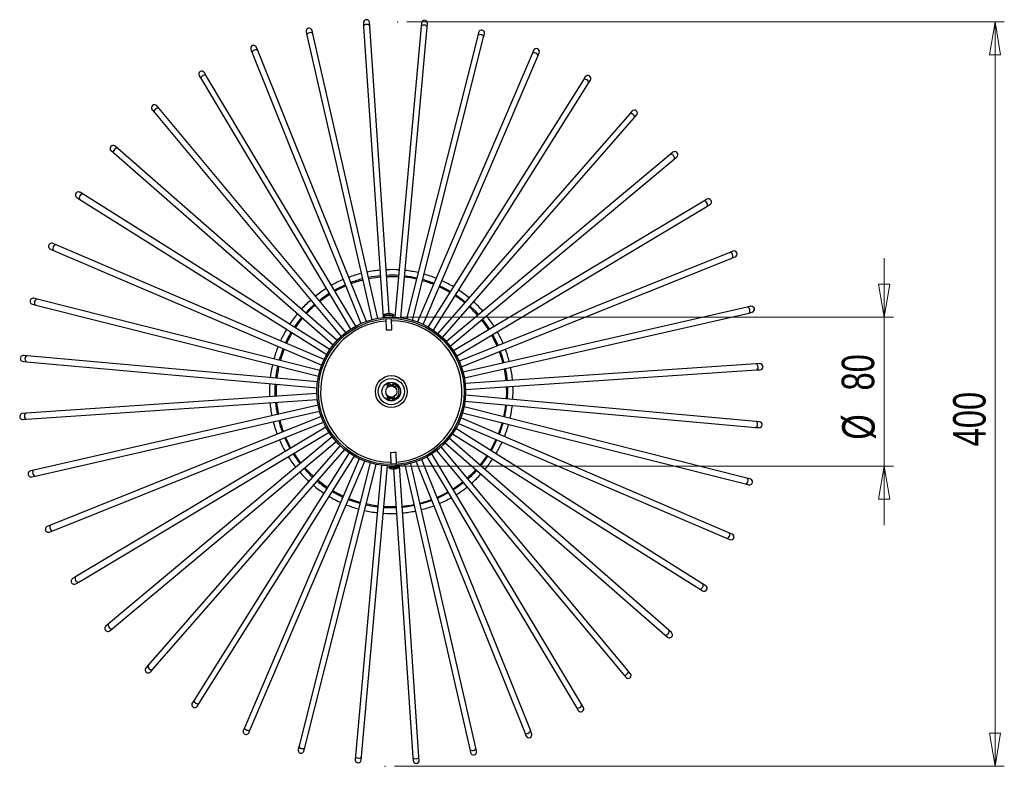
# Model space of a CAD drawing. Header units: millimetres. Extents: x 715 to 821, y 329 to 741.
# Tile 14 of 14: x 715 to 821, y 661 to 741. Entities that reach past the tile are written whole.
import ezdxf

# ---------------------------------------------------------------- set-up
doc = ezdxf.new("R2010")
doc.units = ezdxf.units.MM
doc.header["$PDSIZE"] = -1
doc.styles.add('SLDTEXTSTYLE0', font='TXT', dxfattribs={"width": 0.75})
doc.dimstyles.new('SLDDIMSTYLE0', dxfattribs={"dimtxt": 3.5, "dimasz": 3.556, "dimexe": 0, "dimexo": 0.0625, "dimgap": 0.875, "dimtad": 1, "dimdec": 0, "dimlfac": 5, "dimrnd": 1e-09, "dimzin": 12, "dimdsep": 46, "dimtxsty": 'SLDTEXTSTYLE0', "dimblk1": 'CLOSED', "dimblk2": 'CLOSED', "dimsah": 1, "dimcen": 0.09, "dimadec": 0, "dimazin": 3, "dimtfac": 1, "dimtofl": 0, "dimtmove": 0, "dimatfit": 3, "dimldrblk": 'CLOSED', "dimfxl": 0, "dimfrac": 2, "dimtolj": 1, "dimtzin": 12, "dimarcsym": 0})
doc.dimstyles.new('SLDDIMSTYLE2', dxfattribs={"dimtxt": 3.5, "dimasz": 3.556, "dimexe": 0, "dimexo": 0.0625, "dimgap": 0.875, "dimtad": 1, "dimdec": 0, "dimlfac": 5, "dimrnd": 1e-09, "dimzin": 12, "dimdsep": 46, "dimtxsty": 'SLDTEXTSTYLE0', "dimblk1": 'CLOSED', "dimblk2": 'CLOSED', "dimsah": 1, "dimcen": 0.09, "dimadec": 0, "dimazin": 3, "dimtfac": 1, "dimtdec": 0, "dimtmove": 0, "dimatfit": 0, "dimldrblk": 'CLOSED', "dimfxl": 0, "dimfrac": 2, "dimtolj": 1, "dimtzin": 12, "dimarcsym": 0})

# ---------------------------------------------------------------- blocks, each defined once
blk = doc.blocks.new('_Closed')
at = {"color": 0, "linetype": 'ByBlock', "lineweight": -2}
for p, q in [((-1, 0.166667), (0, 0)), ((-1, 0.166667), (-1, -0.166667)), ((0, 0), (-1, -0.166667)), ((0, 0), (-1, 0))]:
    blk.add_line(p, q, dxfattribs=at)
blk = doc.blocks.new('_D_2')
at = {"color": 7, "linetype": 'Continuous', "lineweight": 0}
for p, q in [((756.71, 740.51), (820.95, 740.51)), ((819.95, 740.51), (819.95, 660.51)), ((755.36, 660.51), (820.95, 660.51))]:
    blk.add_line(p, q, dxfattribs=at)
at = {"color": 7, "linetype": 'Continuous', "lineweight": 18, "xscale": 3.556, "yscale": 3.556}
for p, rotation in [((819.95, 740.51), 90.0000000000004), ((819.95, 660.51), 270.0000000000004)]:
    blk.add_blockref('_Closed', p, dxfattribs=dict(at, rotation=rotation))
at = {"color": 7, "linetype": 'Continuous', "lineweight": 18, "insert": (815.44, 694.89), "char_height": 3.5, "attachment_point": 1, "rotation": 90, "style": 'SLDTEXTSTYLE0'}
blk.add_mtext('400', dxfattribs=at)
blk = doc.blocks.new('_D_3')
at = {"color": 7, "linetype": 'Continuous', "lineweight": 0}
for p, q in [((808.03, 708.78), (808.03, 715.13)), ((756.02, 708.78), (809.03, 708.78)), ((808.03, 708.78), (808.03, 692.78)), ((756.02, 692.78), (809.03, 692.78)), ((808.03, 692.78), (808.03, 686.43))]:
    blk.add_line(p, q, dxfattribs=at)
at = {"color": 7, "linetype": 'Continuous', "lineweight": 18, "xscale": 3.556, "yscale": 3.556}
for p, rotation in [((808.03, 708.78, 128.34), 270.0000000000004), ((808.03, 692.78, 128.34), 90.0000000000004)]:
    blk.add_blockref('_Closed', p, dxfattribs=dict(at, rotation=rotation))
at = {"color": 7, "linetype": 'Continuous', "lineweight": 18, "char_height": 3.5, "attachment_point": 1, "rotation": 90, "style": 'SLDTEXTSTYLE0'}
for s, insert in [('80', (803.46, 700.89)), ('%%c', (803.51, 695.61))]:
    blk.add_mtext(s, dxfattribs=dict(at, insert=insert))

msp = doc.modelspace()

# ---------------------------------------------------------------- linework, layer by layer
at = {"color": 7, "linetype": 'Continuous', "lineweight": 25}
for p, q in [((752.02, 740.39), (752.05, 740.01)), ((752.7, 740.06), (752.67, 740.44)), ((758.26, 740.37), (758.22, 740)), ((758.87, 739.94), (758.9, 740.32)), ((745.86, 739.44), (745.95, 739.07)), ((746.58, 739.21), (746.5, 739.58)), ((753.56, 708.64), (746.58, 739.21)), ((752.05, 740.01), (754.16, 708.73)), ((754.78, 709.15), (752.7, 740.06)), ((758.22, 740), (755.41, 708.77)), ((756.06, 708.71), (758.87, 739.94)), ((764.41, 739.38), (764.32, 739.01)), ((764.95, 738.85), (765.04, 739.22)), ((745.95, 739.07), (752.93, 708.5)), ((764.32, 739.01), (756.66, 708.61)), ((757.29, 708.45), (764.95, 738.85)), ((739.93, 737.53), (740.07, 737.17)), ((740.07, 737.17), (751.74, 708.08)), ((740.67, 737.42), (740.53, 737.77)), ((752.35, 708.32), (740.67, 737.42)), ((770.19, 737.09), (757.86, 708.26)), ((770.33, 737.44), (770.19, 737.09)), ((770.78, 736.83), (770.93, 737.18)), ((758.46, 708), (770.78, 736.83)), ((735.12, 734.72), (734.92, 735.05)), ((734.36, 734.71), (734.56, 734.39)), ((734.56, 734.39), (750.64, 707.47)), ((751.2, 707.81), (735.12, 734.72)), ((775.68, 734.27), (759, 707.72)), ((759.55, 707.37), (776.23, 733.92)), ((775.88, 734.59), (775.68, 734.27)), ((776.23, 733.92), (776.43, 734.24)), ((729.31, 731.06), (729.55, 730.77)), ((729.55, 730.77), (749.65, 706.71)), ((730.05, 731.19), (729.81, 731.48)), ((750.15, 707.12), (730.05, 731.19)), ((780.91, 730.91), (780.66, 730.63)), ((780.66, 730.63), (760.04, 707.01)), ((760.53, 706.58), (781.15, 730.2)), ((781.15, 730.2), (781.4, 730.48)), ((724.89, 726.67), (725.18, 726.42)), ((725.18, 726.42), (748.79, 705.79)), ((725.6, 726.91), (725.32, 727.16)), ((749.22, 706.28), (725.6, 726.91)), ((785.31, 726.49), (785.02, 726.25)), ((785.02, 726.25), (760.95, 706.15)), ((761.37, 705.65), (785.43, 725.75)), ((785.43, 725.75), (785.73, 725.99)), ((721.88, 721.98), (721.56, 722.19)), ((721.21, 721.64), (721.53, 721.43)), ((721.53, 721.43), (748.08, 704.75)), ((748.43, 705.31), (721.88, 721.98)), ((788.63, 721.24), (761.72, 705.16)), ((788.96, 721.44), (788.63, 721.24)), ((762.05, 704.6), (788.97, 720.68)), ((788.97, 720.68), (789.29, 720.88)), ((718.36, 716.09), (718.71, 715.94)), ((718.97, 716.54), (718.62, 716.69)), ((718.71, 715.94), (747.54, 703.62)), ((747.8, 704.22), (718.97, 716.54)), ((791.77, 715.87), (791.42, 715.73)), ((791.42, 715.73), (762.32, 704.06)), ((762.56, 703.45), (791.66, 715.13)), ((791.66, 715.13), (792.01, 715.27)), ((716.95, 710.7), (716.58, 710.8)), ((747.35, 703.05), (716.95, 710.7)), ((716.42, 710.17), (716.79, 710.07)), ((716.79, 710.07), (747.19, 702.42)), ((793.31, 709.85), (762.74, 702.87)), ((793.68, 709.94), (793.31, 709.85)), ((754.19, 708.99), (755.28, 709.03)), ((754.19, 708.99), (754.19, 708.91)), ((754.19, 708.91), (755.29, 708.95)), ((754.19, 708.91), (754.36, 708.75)), ((754.45, 708.6), (754.49, 707.4)), ((754.6, 709.14), (754.63, 709.14)), ((754.68, 709.14), (754.63, 709.14)), ((754.78, 709.15), (754.83, 709.15)), ((754.78, 709.12), (754.78, 709.15)), ((754.86, 709.15), (754.83, 709.15)), ((754.83, 709.15), (754.83, 709.12)), ((755.09, 707.42), (755.05, 708.62)), ((755.12, 708.78), (755.29, 708.95)), ((755.29, 708.95), (755.28, 709.03)), ((762.89, 702.24), (793.46, 709.22)), ((793.46, 709.22), (793.83, 709.3)), ((754.49, 707.4), (755.09, 707.42)), ((715.86, 704.63), (715.48, 704.66)), ((747.09, 701.82), (715.86, 704.63)), ((715.43, 704.01), (715.8, 703.98)), ((715.8, 703.98), (747.03, 701.17)), ((794.26, 703.75), (762.98, 701.64)), ((794.64, 703.78), (794.26, 703.75)), ((794.3, 703.1), (794.68, 703.13)), ((763.02, 700.99), (794.3, 703.1)), ((754.62, 701.23), (754.62, 701.54)), ((754.82, 701.42), (754.62, 701.42)), ((754.82, 701.42), (754.82, 701.34)), ((754.87, 701.62), (755.02, 701.38)), ((755.03, 701.38), (755.17, 701.62)), ((755.08, 701.47), (755.12, 701.37)), ((755.14, 701.37), (755.32, 701.58)), ((755.32, 701.3), (755.33, 701.37)), ((755.53, 701.34), (755.33, 701.37)), ((755.55, 701.46), (755.49, 701.15)), ((747.03, 700.56), (715.74, 698.45)), ((754.62, 700.02), (754.62, 700.33)), ((754.62, 700.14), (754.82, 700.14)), ((754.91, 700.19), (754.73, 699.97)), ((754.82, 700.21), (754.82, 700.14)), ((755.01, 700.18), (754.87, 699.93)), ((754.96, 700.09), (754.92, 700.19)), ((755.17, 699.93), (755.03, 700.18)), ((755.11, 700.11), (755.12, 700.19)), ((755.11, 700.11), (755.3, 700.08)), ((755.34, 700.27), (755.28, 699.96)), ((794.24, 697.58), (763.01, 700.39)), ((715.79, 697.8), (747.07, 699.92)), ((747.16, 699.32), (716.59, 692.34)), ((793.26, 691.48), (762.85, 699.14)), ((762.95, 699.74), (794.18, 696.93)), ((715.74, 698.45), (715.36, 698.43)), ((716.73, 691.7), (747.3, 698.68)), ((747.48, 698.1), (718.38, 686.43)), ((791.33, 685.61), (762.5, 697.94)), ((762.69, 698.51), (793.1, 690.85)), ((715.41, 697.78), (715.79, 697.8)), ((718.63, 685.82), (747.73, 697.5)), ((747.99, 696.96), (721.08, 680.87)), ((788.51, 680.12), (761.96, 696.8)), ((762.25, 697.34), (791.08, 685.02)), ((794.18, 696.93), (794.56, 696.9)), ((794.62, 697.54), (794.24, 697.58)), ((721.41, 680.31), (748.33, 696.4)), ((748.68, 695.9), (724.61, 675.81)), ((784.87, 675.14), (761.26, 695.76)), ((761.62, 696.25), (788.17, 679.57)), ((725.03, 675.31), (749.1, 695.41)), ((749.52, 694.97), (728.89, 671.36)), ((780.49, 670.78), (760.4, 694.85)), ((760.83, 695.27), (784.44, 674.65)), ((729.38, 670.93), (750.01, 694.54)), ((750.5, 694.18), (733.82, 667.63)), ((734.37, 667.29), (751.05, 693.84)), ((755.35, 694.22), (754.95, 694.2)), ((754.95, 694.2), (754.99, 693)), ((755.55, 694.22), (755.35, 694.22)), ((755.59, 693.02), (755.55, 694.22)), ((758.84, 693.75), (774.93, 666.83)), ((775.49, 667.17), (759.4, 694.08)), ((759.9, 694.43), (779.99, 670.37)), ((751.58, 693.56), (739.26, 664.72)), ((739.86, 664.47), (752.18, 693.3)), ((752.76, 693.11), (745.1, 662.7)), ((745.73, 662.54), (753.39, 692.95)), ((753.98, 692.85), (751.17, 661.62)), ((751.82, 661.56), (754.63, 692.79)), ((754.85, 692.78), (754.76, 692.67)), ((755.48, 692.7), (754.76, 692.67)), ((754.76, 692.67), (754.76, 692.59)), ((755.48, 692.62), (754.76, 692.59)), ((755.4, 692.52), (755.4, 692.49)), ((755.42, 692.52), (755.42, 692.49)), ((755.86, 692.71), (755.48, 692.7)), ((755.86, 692.63), (755.48, 692.62)), ((755.86, 692.71), (755.75, 692.81)), ((755.86, 692.63), (755.86, 692.71)), ((758, 661.54), (755.89, 692.82)), ((756.49, 692.91), (763.46, 662.35)), ((764.1, 662.49), (757.12, 693.06)), ((757.7, 693.24), (769.37, 664.14)), ((769.98, 664.38), (758.3, 693.48)), ((716.59, 692.34), (716.22, 692.25)), ((716.36, 691.62), (716.73, 691.7)), ((755.21, 692.48), (755.18, 692.48)), ((755.22, 692.48), (755.28, 692.48)), ((755.26, 692.48), (757.35, 661.5)), ((755.35, 692.48), (755.35, 692.52)), ((755.4, 692.49), (755.35, 692.48)), ((755.42, 692.49), (755.45, 692.49)), ((793.63, 691.39), (793.26, 691.48)), ((793.1, 690.85), (793.47, 690.76)), ((718.38, 686.43), (718.03, 686.29)), ((718.27, 685.68), (718.63, 685.82)), ((791.68, 685.47), (791.33, 685.61)), ((791.08, 685.02), (791.43, 684.87)), ((721.08, 680.87), (720.75, 680.68)), ((721.09, 680.12), (721.41, 680.31)), ((788.84, 679.92), (788.51, 680.12)), ((788.17, 679.57), (788.49, 679.37)), ((724.61, 675.81), (724.32, 675.56)), ((724.74, 675.07), (725.03, 675.31)), ((784.44, 674.65), (784.73, 674.4)), ((785.16, 674.89), (784.87, 675.14)), ((728.89, 671.36), (728.64, 671.07)), ((729.13, 670.64), (729.38, 670.93)), ((779.99, 670.37), (780.24, 670.07)), ((780.73, 670.49), (780.49, 670.78)), ((733.82, 667.63), (733.61, 667.31)), ((734.16, 666.97), (734.37, 667.29)), ((775.68, 666.84), (775.49, 667.17)), ((774.93, 666.83), (775.12, 666.51)), ((739.26, 664.72), (739.11, 664.37)), ((739.71, 664.12), (739.86, 664.47)), ((769.37, 664.14), (769.51, 663.79)), ((770.12, 664.03), (769.98, 664.38)), ((745.1, 662.7), (745, 662.33)), ((745.63, 662.17), (745.73, 662.54)), ((763.46, 662.35), (763.55, 661.97)), ((764.18, 662.12), (764.1, 662.49)), ((751.17, 661.62), (751.14, 661.24)), ((751.79, 661.18), (751.82, 661.56)), ((757.35, 661.5), (757.37, 661.12)), ((758.02, 661.16), (758, 661.54))]:
    msp.add_line(p, q, dxfattribs=at)
at = {"color": 8, "linetype": 'Continuous', "lineweight": 25}
for p, q in [((754.99, 693), (755.39, 693.01)), ((755.39, 693.01), (755.59, 693.02))]:
    msp.add_line(p, q, dxfattribs=at)
at = {"color": 8, "linetype": 'Continuous', "lineweight": 25, "flags": 128}
for points in [[(752.7, 740.06), (752.67, 740.13), (752.59, 740.19), (752.48, 740.23), (752.36, 740.24), (752.24, 740.21), (752.13, 740.16), (752.07, 740.09), (752.05, 740.01)], [(758.87, 739.94), (758.85, 740.02), (758.79, 740.09), (758.69, 740.14), (758.56, 740.17), (758.44, 740.16), (758.33, 740.13), (758.25, 740.07), (758.22, 740)], [(746.58, 739.21), (746.54, 739.28), (746.46, 739.33), (746.34, 739.35), (746.22, 739.33), (746.1, 739.29), (746.01, 739.23), (745.95, 739.15), (745.95, 739.07)], [(764.95, 738.85), (764.94, 738.93), (764.89, 739.02), (764.8, 739.08), (764.68, 739.13), (764.56, 739.14), (764.45, 739.13), (764.36, 739.08), (764.32, 739.01)], [(740.67, 737.42), (740.62, 737.48), (740.53, 737.51), (740.42, 737.51), (740.3, 737.48), (740.19, 737.42), (740.1, 737.34), (740.06, 737.26), (740.07, 737.17), (740.07, 737.17)], [(770.78, 736.83), (770.79, 736.91), (770.75, 737), (770.67, 737.08), (770.56, 737.15), (770.44, 737.18), (770.33, 737.18), (770.24, 737.15), (770.19, 737.09), (770.19, 737.09)], [(735.12, 734.72), (735.06, 734.77), (734.96, 734.79), (734.85, 734.78), (734.74, 734.73), (734.64, 734.65), (734.57, 734.56), (734.54, 734.47), (734.56, 734.39)], [(776.23, 733.92), (776.25, 734), (776.22, 734.09), (776.16, 734.19), (776.06, 734.27), (775.95, 734.32), (775.84, 734.34), (775.74, 734.32), (775.68, 734.27)], [(730.05, 731.19), (729.98, 731.23), (729.89, 731.24), (729.78, 731.2), (729.67, 731.14), (729.59, 731.04), (729.54, 730.94), (729.52, 730.85), (729.55, 730.77)], [(781.15, 730.2), (781.19, 730.27), (781.18, 730.37), (781.12, 730.47), (781.04, 730.56), (780.94, 730.63), (780.83, 730.67), (780.73, 730.67), (780.66, 730.63)], [(725.6, 726.91), (725.53, 726.94), (725.43, 726.93), (725.33, 726.88), (725.24, 726.8), (725.17, 726.69), (725.13, 726.58), (725.13, 726.49), (725.18, 726.42)], [(785.43, 725.75), (785.48, 725.82), (785.48, 725.91), (785.45, 726.02), (785.38, 726.13), (785.29, 726.21), (785.19, 726.26), (785.09, 726.28), (785.02, 726.25)], [(721.88, 721.98), (721.8, 722), (721.71, 721.98), (721.61, 721.91), (721.53, 721.82), (721.48, 721.7), (721.46, 721.59), (721.48, 721.5), (721.53, 721.43)], [(788.97, 720.68), (789.02, 720.74), (789.04, 720.84), (789.02, 720.95), (788.97, 721.07), (788.9, 721.16), (788.8, 721.23), (788.71, 721.26), (788.63, 721.24)], [(718.97, 716.54), (718.89, 716.55), (718.8, 716.51), (718.72, 716.43), (718.66, 716.32), (718.62, 716.2), (718.62, 716.08), (718.65, 715.99), (718.71, 715.94)], [(791.66, 715.13), (791.72, 715.18), (791.76, 715.27), (791.76, 715.38), (791.73, 715.5), (791.67, 715.61), (791.59, 715.7), (791.5, 715.74), (791.42, 715.73)], [(716.95, 710.7), (716.87, 710.7), (716.78, 710.65), (716.72, 710.56), (716.67, 710.44), (716.66, 710.31), (716.67, 710.2), (716.72, 710.12), (716.79, 710.07)], [(793.46, 709.22), (793.53, 709.26), (793.57, 709.34), (793.59, 709.46), (793.58, 709.58), (793.54, 709.7), (793.47, 709.79), (793.39, 709.85), (793.31, 709.85)], [(715.86, 704.63), (715.78, 704.61), (715.71, 704.54), (715.66, 704.44), (715.63, 704.32), (715.64, 704.19), (715.67, 704.09), (715.73, 704.01), (715.8, 703.98)], [(794.3, 703.1), (794.38, 703.13), (794.44, 703.21), (794.48, 703.32), (794.48, 703.44), (794.46, 703.56), (794.41, 703.67), (794.34, 703.73), (794.26, 703.75)], [(715.74, 698.45), (715.67, 698.42), (715.61, 698.35), (715.57, 698.24), (715.56, 698.11), (715.59, 697.99), (715.64, 697.89), (715.71, 697.82), (715.79, 697.8)], [(794.18, 696.93), (794.26, 696.95), (794.33, 697.01), (794.39, 697.11), (794.41, 697.24), (794.41, 697.36), (794.37, 697.47), (794.32, 697.55), (794.24, 697.58)], [(716.59, 692.34), (716.52, 692.29), (716.47, 692.21), (716.45, 692.1), (716.47, 691.97), (716.51, 691.86), (716.57, 691.76), (716.65, 691.71), (716.73, 691.7)], [(793.1, 690.85), (793.18, 690.86), (793.26, 690.91), (793.33, 691), (793.37, 691.12), (793.39, 691.24), (793.37, 691.35), (793.33, 691.44), (793.26, 691.48)], [(718.38, 686.43), (718.32, 686.38), (718.29, 686.29), (718.29, 686.17), (718.32, 686.05), (718.38, 685.94), (718.46, 685.86), (718.55, 685.82), (718.63, 685.82)], [(791.08, 685.02), (791.16, 685.01), (791.25, 685.05), (791.33, 685.13), (791.39, 685.24), (791.43, 685.36), (791.43, 685.47), (791.39, 685.56), (791.33, 685.61)], [(721.08, 680.87), (721.03, 680.81), (721.01, 680.72), (721.02, 680.61), (721.07, 680.49), (721.15, 680.39), (721.24, 680.32), (721.33, 680.3), (721.41, 680.31)], [(788.17, 679.57), (788.25, 679.55), (788.34, 679.58), (788.43, 679.64), (788.51, 679.74), (788.56, 679.85), (788.58, 679.96), (788.57, 680.06), (788.51, 680.12)], [(724.61, 675.81), (724.57, 675.74), (724.56, 675.64), (724.6, 675.53), (724.67, 675.43), (724.76, 675.34), (724.86, 675.29), (724.95, 675.28), (725.03, 675.31)], [(784.44, 674.65), (784.52, 674.61), (784.61, 674.62), (784.71, 674.68), (784.81, 674.76), (784.88, 674.86), (784.91, 674.97), (784.91, 675.07), (784.87, 675.14)], [(728.89, 671.36), (728.86, 671.28), (728.87, 671.19), (728.92, 671.09), (729, 670.99), (729.11, 670.92), (729.22, 670.89), (729.31, 670.89), (729.38, 670.93), (729.38, 670.93)], [(779.99, 670.37), (780.06, 670.32), (780.16, 670.32), (780.27, 670.35), (780.37, 670.42), (780.46, 670.51), (780.51, 670.61), (780.52, 670.71), (780.49, 670.78)], [(733.82, 667.63), (733.8, 667.55), (733.82, 667.46), (733.89, 667.37), (733.98, 667.29), (734.1, 667.24), (734.21, 667.22), (734.3, 667.23), (734.37, 667.29)], [(774.93, 666.83), (774.99, 666.78), (775.08, 666.76), (775.2, 666.78), (775.31, 666.83), (775.41, 666.91), (775.48, 667), (775.5, 667.09), (775.49, 667.17)], [(739.26, 664.72), (739.25, 664.64), (739.29, 664.55), (739.37, 664.47), (739.48, 664.41), (739.6, 664.38), (739.72, 664.37), (739.81, 664.41), (739.86, 664.47), (739.86, 664.47)], [(769.37, 664.14), (769.42, 664.08), (769.51, 664.04), (769.63, 664.04), (769.75, 664.07), (769.86, 664.13), (769.94, 664.21), (769.98, 664.3), (769.98, 664.38), (769.98, 664.38)], [(745.1, 662.7), (745.1, 662.62), (745.15, 662.54), (745.25, 662.47), (745.36, 662.43), (745.49, 662.41), (745.6, 662.43), (745.68, 662.47), (745.73, 662.54)], [(763.46, 662.35), (763.51, 662.28), (763.59, 662.23), (763.7, 662.21), (763.83, 662.22), (763.94, 662.26), (764.04, 662.33), (764.09, 662.41), (764.1, 662.49)], [(751.17, 661.62), (751.19, 661.54), (751.26, 661.47), (751.36, 661.41), (751.48, 661.39), (751.61, 661.39), (751.71, 661.43), (751.79, 661.48), (751.82, 661.56)], [(757.35, 661.5), (757.38, 661.42), (757.45, 661.36), (757.56, 661.33), (757.69, 661.32), (757.81, 661.34), (757.91, 661.39), (757.98, 661.46), (758, 661.54)]]:
    msp.add_lwpolyline(points, dxfattribs=at)
at = {"color": 7, "linetype": 'Continuous', "lineweight": 25, "flags": 128}
for points in [[(750.72, 712.38), (751.23, 712.56), (751.95, 712.77)], [(752.58, 712.92), (753.05, 713), (753.87, 713.1)], [(754.51, 713.15), (754.91, 713.16), (755.81, 713.13)], [(748.89, 711.67), (749.23, 711.85), (750.07, 712.25)], [(748.95, 711.57), (749.49, 711.85), (750.11, 712.14)], [(760.23, 712.14), (761.04, 711.73), (761.39, 711.53)], [(747.26, 710.58), (747.63, 710.85), (748.33, 711.34)], [(747.34, 710.49), (747.89, 710.89), (748.4, 711.23)], [(761.95, 711.19), (762.62, 710.7), (763, 710.4)], [(745.83, 709.24), (746.19, 709.62), (746.76, 710.16)], [(745.92, 709.16), (746.44, 709.7), (746.84, 710.07)], [(763.49, 709.97), (764.03, 709.44), (764.41, 709.04)], [(744.61, 707.7), (744.96, 708.19), (745.4, 708.75)], [(744.72, 707.64), (745.19, 708.31), (745.49, 708.67)], [(754.74, 709.11), (754.73, 709.11), (754.72, 709.11)], [(755.03, 709.12), (755.03, 709.12), (755.03, 709.13)], [(764.73, 708.46), (765.27, 707.72), (765.48, 707.41)], [(764.82, 708.54), (765.24, 707.98), (765.58, 707.47)], [(743.66, 705.99), (743.95, 706.59), (744.27, 707.15)], [(743.77, 705.94), (744.17, 706.74), (744.37, 707.09)], [(765.81, 706.85), (766.2, 706.1), (766.39, 705.69)], [(765.92, 706.91), (766.21, 706.36), (766.5, 705.73)], [(742.98, 704.15), (743.21, 704.85), (743.4, 705.39)], [(766.63, 705.08), (766.88, 704.35), (767.02, 703.85)], [(766.74, 705.13), (766.92, 704.61), (767.13, 703.88)], [(742.61, 702.22), (742.73, 703.02), (742.83, 703.51)], [(767.16, 703.22), (767.28, 702.52), (767.35, 701.94)], [(767.28, 703.24), (767.36, 702.77), (767.47, 701.94)], [(742.53, 700.26), (742.53, 701.14), (742.55, 701.57)], [(767.39, 701.29), (767.4, 700.65), (767.38, 699.99)], [(767.51, 701.3), (767.52, 700.89), (767.5, 699.98)], [(767.32, 699.35), (767.24, 698.79), (767.1, 698.07)], [(766.94, 697.44), (766.8, 696.97), (766.53, 696.21)], [(744.23, 694.71), (744.05, 695.04), (743.66, 695.87)], [(766.28, 695.62), (766.09, 695.23), (765.68, 694.47)], [(745.31, 693.1), (745.04, 693.45), (744.57, 694.15)], [(765.33, 693.92), (765.13, 693.63), (764.56, 692.88), (764.56, 692.88)], [(746.64, 691.67), (746.26, 692.03), (745.73, 692.6)], [(748.16, 690.47), (747.68, 690.81), (747.13, 691.24)], [(762.78, 690.98), (762.03, 690.43), (761.71, 690.22)], [(749.81, 689.41), (749.42, 689.6), (748.65, 690.02)], [(749.86, 689.53), (749.27, 689.82), (748.71, 690.13)], [(761.15, 689.88), (760.39, 689.49), (759.98, 689.3)], [(751.66, 688.74), (751.17, 688.89), (750.41, 689.16)], [(751.68, 688.86), (750.99, 689.07), (750.46, 689.27)], [(753.58, 688.36), (753.01, 688.44), (752.29, 688.58)], [(753.59, 688.48), (752.8, 688.6), (752.31, 688.7)], [(755.54, 688.29), (754.9, 688.28), (754.23, 688.3)], [(755.53, 688.41), (754.66, 688.4), (754.24, 688.42)], [(757.49, 688.52), (756.78, 688.4), (756.19, 688.33)], [(759.37, 689.06), (758.63, 688.81), (758.12, 688.67)]]:
    msp.add_lwpolyline(points, dxfattribs=at)
at = {"color": 7, "linetype": 'Continuous', "lineweight": 25}
for radius in [8, 7.84, 1, 0.6]:
    msp.add_circle((755.02, 700.78), radius, dxfattribs=at)
at = {"color": 7, "linetype": 'Continuous'}
for radius in [1.71, 1.41, 1]:
    msp.add_circle((755.02, 700.78), radius, dxfattribs=at)
at = {"color": 7, "linetype": 'Continuous', "lineweight": 25}
for centre, radius, start, end in [((752.35, 740.42), 0.325, 3.8616, 183.8616), ((758.58, 740.35), 0.325, 354.8616, 174.8616), ((746.18, 739.51), 0.325, 12.8616, 192.8616), ((764.73, 739.3), 0.325, 345.8616, 165.8616), ((740.23, 737.65), 0.325, 21.8616, 201.8616), ((770.63, 737.31), 0.325, 336.8616, 156.8616), ((734.64, 734.88), 0.325, 30.8616, 210.8616), ((776.16, 734.42), 0.325, 327.8616, 147.8616), ((729.56, 731.27), 0.325, 39.8616, 219.8616), ((781.16, 730.7), 0.325, 318.8616, 138.8616), ((725.1, 726.91), 0.325, 48.8616, 228.8616), ((785.52, 726.24), 0.325, 309.8616, 129.8616), ((721.38, 721.91), 0.325, 57.8616, 237.8616), ((789.13, 721.16), 0.325, 300.8616, 120.8616), ((718.49, 716.39), 0.325, 66.8616, 246.8616), ((791.89, 715.57), 0.325, 291.8616, 111.8616), ((755.02, 700.78), 13.1, 95.2768, 101.44), ((755.02, 700.78), 13.1, 86.2768, 92.44), ((755.02, 700.78), 13.1, 77.2768, 83.44), ((755.02, 700.78), 13.1, 113.2768, 119.4464), ((755.02, 700.78), 13.1, 104.2768, 110.4464), ((755.02, 700.78), 12.5, 104.3514, 110.3717), ((755.02, 700.78), 12.5, 95.3514, 101.3717), ((755.02, 700.78), 12.5, 86.3514, 92.3717), ((755.02, 700.78), 12.38, 77.3659, 83.3573), ((755.02, 700.78), 12.5, 77.3514, 83.3717), ((755.02, 700.78), 12.38, 68.3659, 74.3573), ((755.02, 700.78), 12.5, 68.3514, 74.3717), ((755.02, 700.78), 13.1, 68.2832, 74.4464), ((755.02, 700.78), 13.1, 59.2768, 65.4464), ((755.02, 700.78), 13.1, 122.2768, 128.44), ((755.02, 700.78), 12.38, 59.3659, 65.3573), ((755.02, 700.78), 13.1, 50.2832, 56.4464), ((716.5, 710.48), 0.325, 75.8616, 255.8616), ((755.02, 700.78), 13.1, 131.2768, 137.4464), ((755.02, 700.78), 12.38, 50.3659, 56.3573), ((755.02, 700.78), 12.38, 41.3659, 47.3573), ((755.02, 700.78), 13.1, 41.2768, 47.4464), ((793.75, 709.62), 0.325, 282.8616, 102.8616), ((755.02, 700.78), 13.1, 140.2768, 146.44), ((754.77, 708), 1.15, 106.956, 120.5648), ((754.75, 708.05), 1.1, 98.0557, 106.9504), ((754.45, 709.05), 0.0534, 75.5781, 108.4272), ((754.78, 708.05), 1.1, 98.0557, 106.9504), ((754.63, 709.05), 0.11, 38.0335, 62.717), ((754.83, 707.91), 1.21, 88.5573, 95.4481), ((754.84, 709.05), 0.11, 121.2883, 145.9718), ((754.78, 709.05), 0.11, 38.0335, 62.717), ((754.78, 708.05), 1.1, 77.0549, 85.9496), ((754.77, 708), 1.15, 63.4405, 77.0493), ((755.02, 700.78), 13.1, 32.2832, 38.4464), ((755.02, 700.78), 13.1, 149.2768, 155.4464), ((755.02, 700.78), 13.1, 23.2768, 29.4464), ((755.02, 700.78), 13.1, 158.2832, 164.4464), ((755.02, 700.78), 12.38, 158.3659, 164.3573), ((755.02, 700.78), 13.1, 14.2832, 20.4464), ((715.45, 704.34), 0.325, 84.8616, 264.8616), ((755.02, 700.78), 13.1, 167.2768, 173.4464), ((755.02, 700.78), 12.38, 167.3659, 173.3573), ((755.02, 700.78), 13.1, 5.2768, 11.4464), ((794.66, 703.45), 0.325, 273.8616, 93.8616), ((755.02, 700.78), 13.1, 176.2768, 182.44), ((755.02, 700.78), 12.38, 176.3659, 182.3573), ((755.02, 700.78), 0.86, 100.0049, 117.7177), ((755.02, 700.78), 0.86, 280.1466, 79.9951), ((755.02, 700.78), 13.1, 356.2832, 2.4464), ((755.02, 700.78), 0.86, 242.2823, 259.8534), ((755.02, 700.78), 13.1, 185.2768, 191.44), ((755.02, 700.78), 12.5, 185.3514, 191.3717), ((755.02, 700.78), 12.38, 185.3659, 191.3573), ((755.02, 700.78), 12.5, 347.3514, 353.3717), ((755.02, 700.78), 13.1, 347.2832, 353.4464), ((715.39, 698.1), 0.325, 93.8616, 273.8616), ((755.02, 700.78), 13.1, 194.2768, 200.44), ((755.02, 700.78), 12.5, 194.3514, 200.3717), ((755.02, 700.78), 12.38, 194.3659, 200.3573), ((755.02, 700.78), 12.5, 338.3514, 344.3717), ((755.02, 700.78), 13.1, 338.2768, 344.4464), ((794.59, 697.22), 0.325, 264.8616, 84.8616), ((755.02, 700.78), 12.5, 203.3514, 209.3717), ((755.02, 700.78), 13.1, 203.2768, 209.44), ((755.02, 700.78), 12.5, 329.3514, 335.3717), ((755.02, 700.78), 13.1, 329.2768, 335.4464), ((755.02, 700.78), 13.1, 212.2768, 218.44), ((755.02, 700.78), 12.5, 212.3514, 218.3717), ((755.02, 700.78), 12.5, 320.3514, 326.3717), ((755.02, 700.78), 12.5, 221.3514, 227.3717), ((755.27, 693.62), 1.15, 243.4405, 260.0925), ((754.83, 692.99), 0.16, 339.4334, 2.0027), ((755.36, 693.65), 1.14, 268.453, 275.5523), ((755.36, 692.64), 0.166, 291.4347, 312.9785), ((755.27, 693.62), 1.15, 283.9128, 300.5648), ((755.75, 693.03), 0.16, 182.0027, 204.5719), ((755.02, 700.78), 13.1, 320.2832, 326.4464), ((716.29, 691.93), 0.325, 102.8616, 282.8616), ((755.02, 700.78), 13.1, 221.2768, 227.5519), ((755.03, 692.63), 0.123, 261.2072, 282.7981), ((755.25, 693.52), 1.04, 256.6194, 265.7643), ((755.3, 693.52), 1.04, 256.6194, 265.7643), ((755.22, 692.64), 0.166, 291.4347, 312.9785), ((755.39, 692.63), 0.149, 238.9088, 253.181), ((755.3, 693.52), 1.04, 278.2372, 283.9149), ((755.02, 700.78), 12.38, 311.3659, 317.3573), ((755.02, 700.78), 12.5, 311.3514, 317.3717), ((755.02, 700.78), 13.1, 311.2768, 317.4464), ((755.02, 700.78), 13.1, 230.2768, 236.4464), ((755.02, 700.78), 12.5, 230.3514, 236.3717), ((755.02, 700.78), 12.38, 302.3659, 308.3573), ((755.02, 700.78), 13.1, 302.2768, 308.4464), ((793.55, 691.07), 0.325, 255.8616, 75.8616), ((755.02, 700.78), 13.1, 239.2768, 245.4464), ((755.02, 700.78), 12.38, 293.3659, 299.3573), ((755.02, 700.78), 13.1, 293.2768, 299.4464), ((755.02, 700.78), 13.1, 248.2768, 254.4464), ((755.02, 700.78), 12.38, 275.3659, 281.3573), ((755.02, 700.78), 12.38, 284.3659, 290.3573), ((755.02, 700.78), 13.1, 284.2832, 290.4464), ((755.02, 700.78), 13.1, 257.2832, 263.4464), ((755.02, 700.78), 13.1, 266.2832, 272.4464), ((755.02, 700.78), 13.1, 275.2768, 281.4464), ((718.15, 685.98), 0.325, 111.8616, 291.8616), ((791.55, 685.17), 0.325, 246.8616, 66.8616), ((720.92, 680.4), 0.325, 120.8616, 300.8616), ((788.66, 679.64), 0.325, 237.8616, 57.8616), ((724.53, 675.32), 0.325, 129.8616, 309.8616), ((784.94, 674.64), 0.325, 228.8616, 48.8616), ((728.89, 670.86), 0.325, 138.8616, 318.8616), ((780.49, 670.28), 0.325, 219.8616, 39.8616), ((733.89, 667.14), 0.325, 147.8616, 327.8616), ((775.4, 666.68), 0.325, 210.8616, 30.8616), ((739.41, 664.25), 0.325, 156.8616, 336.8616), ((769.82, 663.91), 0.325, 201.8616, 21.8616), ((745.32, 662.25), 0.325, 165.8616, 345.8616), ((763.87, 662.05), 0.325, 192.8616, 12.8616), ((751.46, 661.21), 0.325, 174.8616, 354.8616), ((757.7, 661.14), 0.325, 183.8616, 3.8616)]:
    msp.add_arc(centre, radius, start, end, dxfattribs=at)
at = {"color": 8, "linetype": 'Continuous', "lineweight": 25}
for start, end in [(94.2649, 269.7404), (274.2649, 89.7404)]:
    msp.add_arc((755.02, 700.78), 7.6, start, end, dxfattribs=at)
at = {"color": 7, "linetype": 'Continuous', "lineweight": 0}
for p in [(755.71, 740.51), (754.36, 660.51)]:
    msp.add_point(p, dxfattribs=at)

# ---------------------------------------------------------------- dimensions: what is measured, and where the dimension line sits
at = {"color": 7, "linetype": 'Continuous', "lineweight": 18}
dim = msp.add_linear_dim(base=(819.95, 660.51), p1=(755.71, 740.51), p2=(754.36, 660.51), angle=90, dimstyle='SLDDIMSTYLE0', dxfattribs=at)
dim.commit()
dim.dimension.update_dxf_attribs({"geometry": '_D_2', "text_midpoint": (819.95, 698.77), "dimtype": 160})
dim = msp.add_linear_dim(base=(808.03, 692.78), p1=(755.02, 708.78), p2=(755.02, 692.78), angle=90, text='%%c<>', dimstyle='SLDDIMSTYLE2', dxfattribs=at)
dim.commit()
dim.dimension.update_dxf_attribs({"geometry": '_D_3', "text_midpoint": (808.03, 700.84), "dimtype": 160})

doc.saveas('drawing.dxf')
